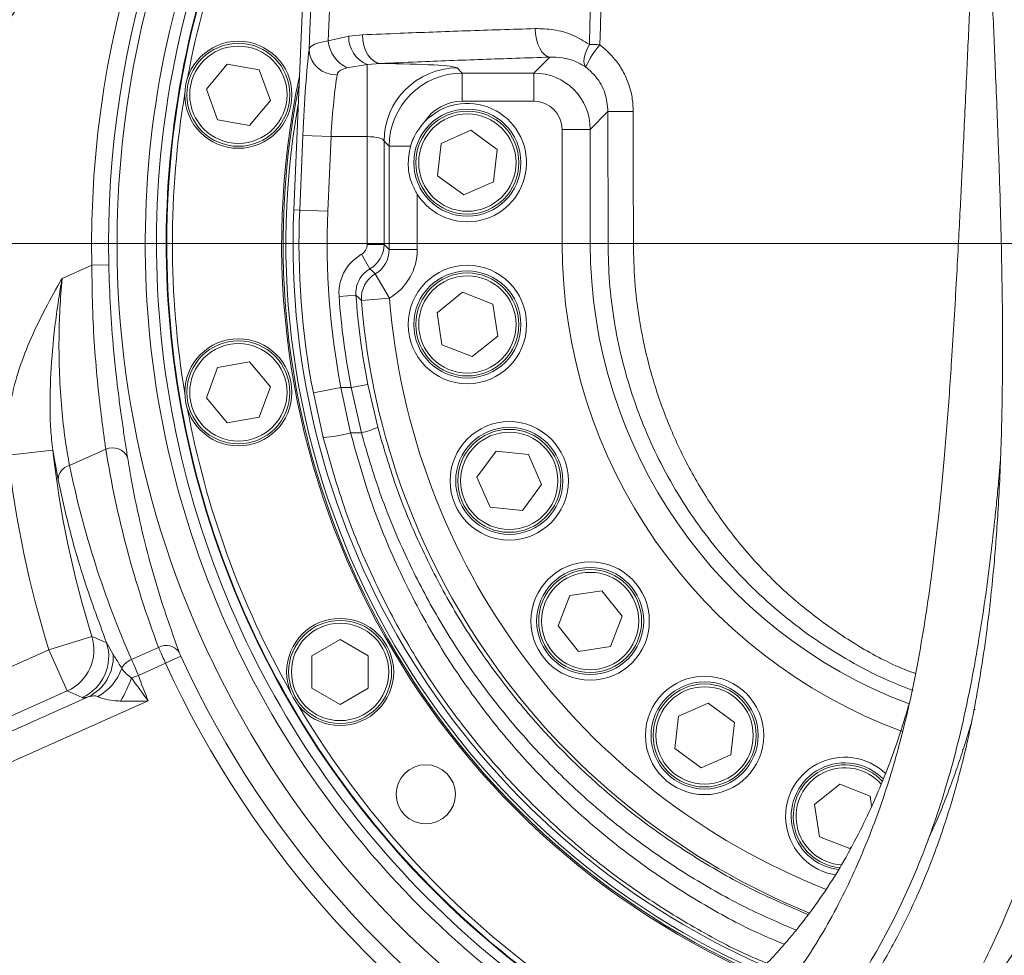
# Model space of a CAD drawing. Header units: millimetres. Extents: x 0 to 8410, y 0 to 5940.
# Tile 199 of 256: x 5126 to 5301, y 2606 to 2772. Entities that reach past the tile are written whole.
import ezdxf

# ---------------------------------------------------------------- set-up
doc = ezdxf.new("R2010")
doc.units = ezdxf.units.MM
doc.header["$LTSCALE"] = 10
doc.styles.add('SLDTEXTSTYLE0', font='TXT', dxfattribs={"width": 0.605})
doc.dimstyles.new('SLDDIMSTYLE0', dxfattribs={"dimtxt": 50, "dimasz": 50, "dimexe": 0, "dimexo": 0.0625, "dimgap": 12.5, "dimtad": 1, "dimtoh": 1, "dimdec": 1, "dimrnd": 1e-09, "dimzin": 12, "dimdsep": 46, "dimtxsty": 'SLDTEXTSTYLE0', "dimsah": 1, "dimcen": 0.09, "dimadec": 0, "dimazin": 0, "dimtfac": 1, "dimtofl": 0, "dimtmove": 0, "dimatfit": 3, "dimfxl": 1, "dimfrac": 2, "dimtolj": 1, "dimtzin": 12, "dimarcsym": 0})

# ---------------------------------------------------------------- blocks, each defined once
blk = doc.blocks.new('*D3')
at = {"color": 7, "linetype": 'Continuous', "lineweight": 0}
for p, q in [((5314.72, 2732.57), (5314.72, 2102.57)), ((5139.72, 2207.21), (5139.72, 2102.57)), ((5314.72, 2117.57), (5139.72, 2117.57))]:
    blk.add_line(p, q, dxfattribs=at)
for points in [[(5139.72, 2117.57), (5189.72, 2110.07), (5189.72, 2125.07)], [(5314.72, 2117.57), (5264.72, 2125.07), (5264.72, 2110.07)]]:
    blk.add_solid(points, dxfattribs=at)
at = {"color": 7, "linetype": 'Continuous', "lineweight": 0, "insert": (5169.94, 2182.03), "char_height": 50, "attachment_point": 1, "style": 'SLDTEXTSTYLE0'}
blk.add_mtext('175', dxfattribs=at)
blk = doc.blocks.new('*D8')
at = {"color": 7, "linetype": 'Continuous', "lineweight": 0}
for p, q in [((5314.72, 3632.57), (4589.07, 3632.57)), ((4604.07, 3632.57), (4604.07, 2732.57)), ((5314.72, 2732.57), (4589.07, 2732.57))]:
    blk.add_line(p, q, dxfattribs=at)
for points in [[(4604.07, 3632.57), (4596.57, 3582.57), (4611.57, 3582.57)], [(4604.07, 2732.57), (4611.57, 2782.57), (4596.57, 2782.57)]]:
    blk.add_solid(points, dxfattribs=at)
at = {"color": 7, "linetype": 'Continuous', "lineweight": 0, "insert": (4539.62, 3125.29), "char_height": 50, "attachment_point": 1, "rotation": 90, "style": 'SLDTEXTSTYLE0'}
blk.add_mtext('900', dxfattribs=at)
blk = doc.blocks.new('*D9')
at = {"color": 7, "linetype": 'Continuous', "lineweight": 0}
for p, q in [((5314.72, 2732.57), (4589.07, 2732.57)), ((4604.07, 2237.57), (4604.07, 2732.57)), ((4975.83, 2237.57), (4589.07, 2237.57))]:
    blk.add_line(p, q, dxfattribs=at)
for points in [[(4604.07, 2732.57), (4596.57, 2682.57), (4611.57, 2682.57)], [(4604.07, 2237.57), (4611.57, 2287.57), (4596.57, 2287.57)]]:
    blk.add_solid(points, dxfattribs=at)
at = {"color": 7, "linetype": 'Continuous', "lineweight": 0, "insert": (4539.62, 2427.79), "char_height": 50, "attachment_point": 1, "rotation": 90, "style": 'SLDTEXTSTYLE0'}
blk.add_mtext('495', dxfattribs=at)
blk = doc.blocks.new('*D10')
at = {"color": 7, "linetype": 'Continuous', "lineweight": 0}
for p, q in [((5314.72, 3964.57), (4489.07, 3964.57)), ((4504.07, 2237.57), (4504.07, 3964.57)), ((4975.83, 2237.57), (4489.07, 2237.57))]:
    blk.add_line(p, q, dxfattribs=at)
for points in [[(4504.07, 3964.57), (4496.57, 3914.57), (4511.57, 3914.57)], [(4504.07, 2237.57), (4511.57, 2287.57), (4496.57, 2287.57)]]:
    blk.add_solid(points, dxfattribs=at)
at = {"color": 7, "linetype": 'Continuous', "lineweight": 0, "insert": (4439.62, 3024.71), "char_height": 50, "attachment_point": 1, "rotation": 90, "style": 'SLDTEXTSTYLE0'}
blk.add_mtext('1727', dxfattribs=at)
blk = doc.blocks.new('*D12')
at = {"color": 7, "linetype": 'Continuous', "lineweight": 0}
for p, q in [((5259.72, 2942.57), (5661.16, 2942.57)), ((5646.16, 2942.57), (5646.16, 2732.57)), ((5314.72, 2732.57), (5661.16, 2732.57))]:
    blk.add_line(p, q, dxfattribs=at)
for points in [[(5646.16, 2942.57), (5638.66, 2892.57), (5653.66, 2892.57)], [(5646.16, 2732.57), (5653.66, 2782.57), (5638.66, 2782.57)]]:
    blk.add_solid(points, dxfattribs=at)
at = {"color": 7, "linetype": 'Continuous', "lineweight": 0, "insert": (5581.7, 2780.29), "char_height": 50, "attachment_point": 1, "rotation": 90, "style": 'SLDTEXTSTYLE0'}
blk.add_mtext('210', dxfattribs=at)

msp = doc.modelspace()

# ---------------------------------------------------------------- linework, layer by layer
at = {"color": 7, "linetype": 'Continuous', "lineweight": 0}
for p, q in [((5187.441506, 3032.574759), (5174.852841, 2738.563648)), ((5159.348118, 2759.971841), (5163.059254, 2764.3946)), ((5163.059254, 2764.3946), (5168.745044, 2763.392042)), ((5168.745044, 2763.392042), (5170.719698, 2757.966724)), ((5161.322772, 2754.546523), (5159.348118, 2759.971841)), ((5170.719698, 2757.966724), (5167.008562, 2753.543964)), ((5167.008562, 2753.543964), (5161.322772, 2754.546523)), ((5201.008819, 2750.34531), (5206.292744, 2752.671997)), ((5206.292744, 2752.671997), (5210.949676, 2749.259327)), ((5200.381827, 2744.605954), (5201.008819, 2750.34531)), ((5210.949676, 2749.259327), (5210.322684, 2743.519971)), ((5205.038759, 2741.193284), (5200.381827, 2744.605954)), ((5210.322684, 2743.519971), (5205.038759, 2741.193284)), ((5200.284237, 2720.307961), (5204.785925, 2723.922949)), ((5204.785925, 2723.922949), (5210.16744, 2721.831865)), ((5210.16744, 2721.831865), (5211.047267, 2716.125795)), ((5201.164063, 2714.601891), (5200.284237, 2720.307961)), ((5211.047267, 2716.125795), (5206.545578, 2712.510808)), ((5206.545578, 2712.510808), (5201.164063, 2714.601891)), ((5159.348118, 2705.177678), (5161.322772, 2710.602996)), ((5161.322772, 2710.602996), (5167.008562, 2711.605554)), ((5167.008562, 2711.605554), (5170.719698, 2707.182795)), ((5170.719698, 2707.182795), (5168.745044, 2701.757477)), ((5163.059254, 2700.754918), (5159.348118, 2705.177678)), ((5168.745044, 2701.757477), (5163.059254, 2700.754918)), ((5207.358581, 2691.106574), (5210.771251, 2695.763507)), ((5210.771251, 2695.763507), (5216.510608, 2695.136514)), ((5216.510608, 2695.136514), (5218.837294, 2689.852589)), ((5209.685268, 2685.822649), (5207.358581, 2691.106574)), ((5218.837294, 2689.852589), (5215.424624, 2685.195657)), ((5215.424624, 2685.195657), (5209.685268, 2685.822649)), ((5221.749749, 2664.731176), (5223.840832, 2670.112691)), ((5223.840832, 2670.112691), (5229.546902, 2670.992517)), ((5229.546902, 2670.992517), (5233.161889, 2666.490829)), ((5233.161889, 2666.490829), (5231.070806, 2661.109313)), ((5225.364736, 2660.229487), (5221.749749, 2664.731176)), ((5178.088825, 2659.461511), (5183.088825, 2662.348262)), ((5183.088825, 2662.348262), (5188.088825, 2659.461511)), ((5231.070806, 2661.109313), (5225.364736, 2660.229487)), ((5178.088825, 2653.688008), (5178.088825, 2659.461511)), ((5188.088825, 2659.461511), (5188.088825, 2653.688008)), ((5183.088825, 2650.801257), (5178.088825, 2653.688008)), ((5188.088825, 2653.688008), (5183.088825, 2650.801257)), ((5243.103997, 2648.718562), (5248.387922, 2651.045248)), ((5248.387922, 2651.045248), (5253.044854, 2647.632579)), ((5242.477004, 2642.979205), (5243.103997, 2648.718562)), ((5253.044854, 2647.632579), (5252.417861, 2641.893222)), ((5247.133937, 2639.566535), (5242.477004, 2642.979205)), ((5252.417861, 2641.893222), (5247.133937, 2639.566535)), ((5267.247994, 2633.039094), (5271.749682, 2636.654081)), ((5271.749682, 2636.654081), (5277.131197, 2634.562998)), ((5268.12782, 2627.333024), (5267.247994, 2633.039094)), ((5277.131197, 2634.562998), (5277.406669, 2632.776443)), ((5273.509335, 2625.24194), (5268.12782, 2627.333024)), ((5273.794469, 2625.470911), (5273.509335, 2625.24194))]:
    msp.add_line(p, q, dxfattribs=at)
at = {"color": 8, "linetype": 'Continuous', "lineweight": 0}
for p, q in [((5180.967113, 2768.531597), (5184.622824, 2769.36861)), ((5184.622824, 2769.36861), (5187.027997, 2769.603706)), ((5187.877793, 2764.353202), (5184.294661, 2763.747182)), ((5190.235034, 2764.521448), (5187.877793, 2764.353202)), ((5187.877793, 2751.548414), (5187.877793, 2764.353202)), ((5217.486716, 2762.823084), (5220.311658, 2765.648026)), ((5203.855865, 2763.735959), (5204.76874, 2762.823084)), ((5204.76874, 2762.823084), (5217.486716, 2762.823084)), ((5204.76874, 2762.823084), (5204.76874, 2757.829936)), ((5217.486716, 2762.823084), (5217.486716, 2757.829936)), ((5217.486716, 2757.829936), (5204.76874, 2757.829936)), ((5230.618745, 2755.982523), (5227.473011, 2752.836789)), ((5230.621541, 2732.574759), (5230.618745, 2755.982523)), ((5227.473011, 2752.836789), (5222.479864, 2752.836789)), ((5222.479864, 2732.574759), (5222.479864, 2752.836789)), ((5227.473011, 2752.836789), (5227.473011, 2732.574759)), ((5175.913738, 2738.518224), (5176.480797, 2751.76201)), ((5176.480797, 2751.76201), (5181.469374, 2751.548414)), ((5181.469374, 2751.548414), (5180.902315, 2738.304628)), ((5187.877793, 2751.548414), (5181.469374, 2751.548414)), ((5187.877793, 2732.418912), (5187.877793, 2751.548414)), ((5190.873681, 2750.753775), (5190.873681, 2732.418912)), ((5191.786556, 2749.8409), (5190.873681, 2750.753775)), ((5191.786556, 2731.506037), (5191.786556, 2749.8409)), ((5191.786556, 2749.8409), (5195.576548, 2749.8409)), ((5196.779704, 2741.339059), (5196.779704, 2731.506037)), ((5175.913738, 2738.518224), (5174.852841, 2738.563648)), ((5175.913738, 2738.518224), (5180.902315, 2738.304628)), ((5190.873681, 2732.418912), (5187.877793, 2732.418912)), ((5190.873681, 2732.418912), (5191.786556, 2731.506037)), ((5191.786556, 2731.506037), (5196.779704, 2731.506037)), ((5227.473011, 2732.574759), (5222.479864, 2732.574759)), ((5230.621538, 2732.574759), (5227.473011, 2732.574759)), ((5235.117139, 2732.574759), (5292.798415, 2732.574759)), ((5188.371732, 2728.095287), (5186.878211, 2730.688264)), ((5133.75268, 2726.399224), (5139.037635, 2728.752237)), ((5142.032815, 2728.817405), (5139.037635, 2728.752237)), ((5189.326925, 2727.194318), (5191.850378, 2722.892662)), ((5185.888918, 2723.411771), (5182.900578, 2723.199236)), ((5191.850378, 2722.892662), (5186.872659, 2722.500434)), ((5178.339448, 2706.063048), (5183.24085, 2707.015824)), ((5183.24085, 2707.015824), (5184.931225, 2699.021057)), ((5183.24085, 2707.015824), (5185.062677, 2707.015824)), ((5188.002004, 2707.595223), (5185.062677, 2707.015824)), ((5186.852164, 2699.021057), (5185.062677, 2707.015824)), ((5188.002004, 2707.595223), (5189.751282, 2700.01619)), ((5180.093412, 2698.185042), (5178.339448, 2706.063048)), ((5186.852164, 2699.021057), (5184.931225, 2699.021057)), ((5132.095534, 2695.927574), (5124.156561, 2695.034602)), ((5133.040392, 2690.679712), (5132.095534, 2695.927574)), ((5141.508106, 2696.085807), (5135.065129, 2693.217208)), ((5139.043231, 2662.873817), (5131.416575, 2660.494989)), ((5141.635851, 2661.776806), (5142.801318, 2659.673942)), ((5081.166377, 2638.12216), (5131.416575, 2660.494989)), ((5134.666009, 2653.196641), (5131.416575, 2660.494989)), ((5146.055863, 2658.792021), (5150.872439, 2660.936498)), ((5152.115612, 2658.113359), (5154.839498, 2659.360672)), ((5152.115612, 2658.113359), (5147.281281, 2655.960976)), ((5147.281281, 2655.960976), (5146.071705, 2655.512643)), ((5134.666009, 2653.196641), (5084.415811, 2630.823812)), ((5137.283686, 2652.020737), (5134.666009, 2653.196641)), ((5097.990698, 2634.161123), (5138.379541, 2652.143395)), ((5149.036777, 2651.422622), (5100.021594, 2629.599656)), ((5295.784799, 2649.884739), (5295.584951, 2649.928749)), ((5293.644192, 2642.770973), (5293.443693, 2642.818274))]:
    msp.add_line(p, q, dxfattribs=at)
at = {"color": 8, "linetype": 'Continuous', "lineweight": 0, "flags": 128}
for points in [[(5187.027997, 2769.603706), (5187.101671, 2768.640987), (5187.292367, 2767.710895), (5187.592963, 2766.848166), (5187.992234, 2766.085021), (5188.475267, 2765.449961), (5189.024023, 2764.966704), (5189.618006, 2764.653298), (5190.235034, 2764.521448)], [(5217.71728, 2770.712703), (5217.780344, 2769.755054), (5217.936962, 2768.830155), (5218.181345, 2767.972188), (5218.504461, 2767.212863), (5218.894368, 2766.580243), (5219.336656, 2766.097709), (5219.814979, 2765.783094), (5220.311658, 2765.648026)], [(5227.316336, 2767.902588), (5226.98766, 2767.258495), (5226.722169, 2766.627784), (5226.526007, 2766.025053), (5226.403717, 2765.464255), (5226.358128, 2764.958371), (5226.390296, 2764.51911), (5226.499475, 2764.156641), (5226.68314, 2763.879353)], [(5227.316336, 2767.902588), (5227.533869, 2767.896356), (5227.756642, 2767.889981), (5227.984118, 2767.883478), (5228.215754, 2767.876863), (5228.450991, 2767.87015), (5228.689267, 2767.863357), (5228.93001, 2767.8565), (5229.172642, 2767.849595)], [(5235.108064, 2755.993849), (5234.239129, 2755.993363), (5233.41318, 2755.992538), (5232.65608, 2755.991399), (5231.991537, 2755.989982), (5231.440359, 2755.988332), (5231.019805, 2755.9865), (5230.743045, 2755.984543), (5230.618745, 2755.982523)], [(5235.108064, 2755.993849), (5235.111945, 2745.993877), (5235.117132, 2732.574759)], [(5188.371732, 2728.095287), (5188.761955, 2727.726528), (5189.326925, 2727.194318)]]:
    msp.add_lwpolyline(points, dxfattribs=at)
at = {"color": 7, "linetype": 'Continuous', "lineweight": 0}
for centre, radius in [((5165.033908, 2758.969282), 9.5), ((5165.033908, 2758.969282), 9.135), ((5205.665752, 2746.93264), 9.5), ((5205.665752, 2746.93264), 9.135), ((5205.665752, 2718.216878), 10.5), ((5205.665752, 2718.216878), 9.5), ((5205.665752, 2718.216878), 9.135), ((5165.033908, 2706.180236), 9.5), ((5165.033908, 2706.180236), 9.135), ((5213.097938, 2690.479582), 10.5), ((5213.097938, 2690.479582), 9.5), ((5213.097938, 2690.479582), 9.135), ((5227.455819, 2665.611002), 10.5), ((5227.455819, 2665.611002), 9.5), ((5227.455819, 2665.611002), 9.135), ((5183.088825, 2656.574759), 9.5), ((5183.088825, 2656.574759), 9.135), ((5247.760929, 2645.305892), 10.5), ((5247.760929, 2645.305892), 9.5), ((5247.760929, 2645.305892), 9.135), ((5198.285931, 2634.871043), 5.25)]:
    msp.add_circle(centre, radius, dxfattribs=at)
at = {"color": 8, "linetype": 'Continuous', "lineweight": 0}
for centre in [(5165.033908, 2758.969282), (5205.665752, 2746.93264), (5205.665752, 2718.216878), (5165.033908, 2706.180236), (5213.097938, 2690.479582), (5227.455819, 2665.611002), (5183.088825, 2656.574759), (5247.760929, 2645.305892)]:
    msp.add_circle(centre, 8.635, dxfattribs=at)
for centre, radius, start, end in [((5314.724686, 2732.574759), 175.728631, 140.3627683, 181.2464198), ((6193.802699, 2042.626864), 1297.659625, 141.873262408, 148.154174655), ((6193.802699, 2042.626864), 1294.663737, 141.873262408, 148.154174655), ((5314.724686, 2732.574759), 172.732742, 141.69314097, 181.2464198), ((5314.724686, 2732.574759), 171.217178, 142.40098726, 180), ((5314.724686, 2732.574759), 171.217178, 254.36729276, 37.59901274), ((5314.724686, 2732.574759), 166.22403, 144.92534809, 241.92863538), ((5189.880483, 2769.216866), 5.259848, 178.34681938, 247.61981801), ((5187.080119, 2769.23382), 6.153208, 186.5530438, 243.08399391), ((5241.043454, 2757.640488), 15.657013, 139.30389116, 156.51737415), ((5182.389531, 2767.33238), 4.843562, 184.95452901, 271.92986875), ((5203.897273, 2750.712367), 13.023657, 90.18216766, 179.81783234), ((5314.724686, 2732.574759), 138.93813, 177.54826573, 191.00044803), ((5314.724686, 2732.574759), 133.944983, 177.54826573, 191.00044803), ((5314.724686, 2732.574759), 171.217178, 180, 241.17368397), ((5314.724686, 2732.574759), 92.244823, 180, 249.80102508), ((5314.724686, 2732.574759), 87.251675, 180, 249.41422523), ((5314.724686, 2732.574759), 166.22403, 255.43689461, 0), ((5191.868042, 2722.877092), 5.009562, 120.48104557, 184.31201214), ((5314.724686, 2732.574759), 132.157088, 184.06810981, 191.15116287), ((5314.724686, 2732.574759), 129.1612, 184.06810981, 191.15116287), ((5314.724686, 2732.574759), 128.248325, 184.50541235, 247.85702304), ((5314.724686, 2732.574759), 123.255177, 184.50541235, 248.39418795), ((5184.639571, 2710.187561), 11.383601, 281.20772737, 296.68221117), ((5179.474742, 2716.180761), 18.00635, 271.96898065, 287.63974646), ((5308.702803, 2715.792275), 177.720943, 186.41762809, 197.32320425), ((5142.698083, 2693.389958), 2.946802, 24.82883392, 113.81718414), ((5308.702803, 2715.792275), 185.709979, 186.41762809, 197.32320425), ((5135.693922, 2690.638932), 2.653844, 103.70581421, 179.11954618), ((5131.386081, 2660.508782), 8.014071, 294.15905564, 17.1641486), ((5134.003476, 2659.332814), 8.014127, 294.16108022, 17.75578544), ((5152.21596, 2658.442433), 2.832915, 34.78330703, 118.31077926), ((5134.988582, 2659.197954), 7.827222, 295.67248568, 3.48641268), ((5314.724686, 2732.574759), 175.851005, 204.60383144, 240.47107123), ((5147.393786, 2655.616817), 3.44557, 112.8488897, 152.6088817), ((5314.724686, 2732.574759), 178.846894, 204.60383144, 240.0554741), ((5135.761424, 2660.208858), 9.085099, 298.36129695, 340.67254249), ((5308.702803, 2715.792275), 172.153106, 200.33735296, 201.956919), ((5122.648806, 2664.059652), 24.933583, 329.52694853, 339.95298955), ((5272.629509, 2630.948011), 8.635, 41.51209848, 266.09446866)]:
    msp.add_arc(centre, radius, start, end, dxfattribs=at)
at = {"color": 7, "linetype": 'Continuous', "lineweight": 0}
for centre, radius, start, end in [((5314.724686, 2732.574759), 164.232051, 146.02767812, 242.27166827), ((5314.724686, 2732.574759), 162.5, 147.03802833, 242.56299539), ((5314.724686, 2732.574759), 162.4, 147.09795171, 242.57379612), ((5314.724686, 2732.574759), 162.5, 256.17390541, 32.96197167), ((5314.724686, 2732.574759), 162.4, 260, 32.90204829), ((5314.724686, 2732.574759), 161.4, 150.50289969, 169.49710031), ((5314.724686, 2732.574759), 142, 167.92063305, 245.96344109), ((5314.724686, 2732.574759), 141.75, 168.53581424, 245.99959955), ((5314.724686, 2732.574759), 142, 260, 12.07936695), ((5314.724686, 2732.574759), 141.75, 260.70937141, 11.46418576), ((5314.724686, 2732.574759), 161.4, 170.50289969, 189.49710031), ((5314.724686, 2732.574759), 141.25, 169.92011607, 246.08409529), ((5205.665752, 2746.93264), 10.5, 212.18955671, 136.57623536), ((5314.724686, 2732.574759), 141.25, 260.82915873, 10.07988393), ((5314.724686, 2732.574759), 140, 177.54826573, 246.26652314), ((5314.724686, 2732.574759), 140, 261.15851065, 2.45173427), ((5314.724686, 2732.574759), 164.232051, 255.83659015, 0), ((5314.724686, 2732.574759), 161.4, 190.50289969, 209.49710031), ((5314.724686, 2732.574759), 161.4, 210.50289969, 242.73956026), ((5272.629509, 2630.948011), 10.5, 46.49792063, 261.14409783), ((5272.629509, 2630.948011), 9.5, 43.79125438, 263.64913452), ((5272.629509, 2630.948011), 9.135, 42.89584486, 264.29634544)]:
    msp.add_arc(centre, radius, start, end, dxfattribs=at)
at = {"color": 8, "linetype": 'Continuous', "lineweight": 0}
for centre, major_axis, ratio, start_param, end_param in [((5177.425001, 2751.76201), (0.772826, 17.999955), 0.0523595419, 0.5724706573, 1.5730443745), ((5187.877793, 2763.692074), (16, 0), 0.0524077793, 0.0523598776, 1.4229304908), ((5182.413578, 2751.548414), (0.774771, 12.999879), 0.07237538, 0.5745360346, 1.5751097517), ((5204.790682, 2749.818958), (9.198233, -9.198233), 0.9993645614, 2.3575640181, 3.9256212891), ((5217.473002, 2752.823075), (7.071094, 7.071094), 0.9999962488, 5.4991566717, 7.0672139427), ((5204.790682, 2749.818958), (5.67237, -5.67237), 0.9972646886, 2.3575640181, 3.3571315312), ((5217.473002, 2752.823075), (3.545231, 3.545231), 0.9972646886, 5.4991566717, 7.0672139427), ((5187.877793, 2750.70989), (3, 0), 0.2795081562, 0.0523598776, 1.5707963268), ((5185.875048, 2732.424398), (1.418092, -1.418092), 0.9972646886, 6.0210491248, 7.0672139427), ((5185.875048, 2732.424398), (3.535534, 3.535534), 0.9994559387, 4.450252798, 5.4964176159), ((5186.76598, 2731.533465), (3.564599, -3.564599), 0.9918460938, 6.0289805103, 7.0672139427), ((5186.76598, 2731.533465), (7.090462, -7.090462), 0.9972646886, 6.0289805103, 7.0672139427), ((5318.418161, 2724.27908), (-73.001302, 163.963609), 0.9979828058, 1.3104560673, 1.5134848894), ((5303.317425, 2727.888031), (-70.006989, 157.238271), 0.9979828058, 1.3555589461, 1.5659061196)]:
    msp.add_ellipse(centre, major_axis=major_axis, ratio=ratio, start_param=start_param, end_param=end_param, dxfattribs=at)
for points, knots in [([(5227.316336, 2767.902588), (5229.41685, 2841.792666), (5231.855516, 2927.578002), (5234.619748, 3025.263267), (5235.619904, 3060.92271), (5237.348287, 3122.692175), (5238.958586, 3180.191595), (5240.446564, 3233.403617), (5241.083283, 3256.201617), (5241.721721, 3279.010725), (5242.363064, 3301.840118), (5243.871424, 3355.062037), (5246.247542, 3438.649377), (5248.402149, 3514.61889), (5249.479453, 3552.603667)], [0, 0, 0, 0, 0.2822816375, 0.3277249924, 0.3731799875, 0.418633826, 0.5641870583, 0.5933083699, 0.622439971, 0.6515650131, 0.6806737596, 0.7097758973, 0.85488787, 1, 1, 1, 1]), ([(5251.506773, 3552.545837), (5250.435033, 3514.560688), (5248.291555, 3438.590433), (5245.926528, 3355.002963), (5244.402907, 3301.782504), (5243.749168, 3278.95537), (5243.095149, 3256.148602), (5242.440783, 3233.35318), (5240.910972, 3180.126988), (5239.160509, 3119.349116), (5237.198321, 3050.964197), (5235.899748, 3005.406576), (5234.605403, 2959.830808), (5233.31436, 2914.247997), (5231.503901, 2850.253749), (5230.123368, 2801.455378), (5229.172642, 2767.849595)], [0, 0, 0, 0, 0.1451162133, 0.2902322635, 0.3193326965, 0.3484397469, 0.3775631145, 0.4066930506, 0.4358126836, 0.5814294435, 0.6394471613, 0.6974736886, 0.7555191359, 0.8135733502, 0.8716142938, 1, 1, 1, 1]), ([(5177.564067, 2766.914065), (5181.005714, 2845.88084), (5184.655746, 2929.628872), (5188.503822, 3018.162619), (5188.92512, 3027.723536), (5189.135773, 3032.504076)], [0, 0, 0, 0, 0.8919830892, 0.9459906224, 1, 1, 1, 1]), ([(5192.620736, 3032.058807), (5192.36707, 3026.484492), (5191.859696, 3015.334961), (5190.891564, 2993.023352), (5189.156437, 2953.98576), (5185.77571, 2877.293975), (5182.878265, 2811.75864), (5180.967113, 2768.531597)], [0, 0, 0, 0, 0.0634795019, 0.1269692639, 0.2539480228, 0.5079048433, 1, 1, 1, 1]), ([(5187.027997, 2769.603706), (5189.254329, 2769.69586), (5195.233318, 2769.943348), (5205.386749, 2770.320522), (5213.60247, 2770.581828), (5217.71728, 2770.712703)], [0, 0, 0, 0, 0.2284738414, 0.6135843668, 1, 1, 1, 1]), ([(5217.71728, 2770.712703), (5218.815863, 2770.680897), (5221.050139, 2770.616212), (5224.341866, 2769.696208), (5226.341242, 2768.490575), (5227.316336, 2767.902588)], [0, 0, 0, 0, 0.3313543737, 0.6739019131, 1, 1, 1, 1]), ([(5177.564067, 2766.914065), (5177.611736, 2767.04855), (5177.771166, 2767.498334), (5178.677788, 2768.113475), (5180.192815, 2768.39018), (5180.967113, 2768.531597)], [0, 0, 0, 0, 0.1725548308, 0.5771108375, 1, 1, 1, 1]), ([(5229.172642, 2767.849595), (5230.1182, 2767.028444), (5231.685222, 2765.667594), (5233.300188, 2763.216032), (5234.325117, 2760.945775), (5234.982846, 2758.505188), (5235.065924, 2756.838989), (5235.108064, 2755.993849)], [0, 0, 0, 0, 0.27283084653, 0.45214798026, 0.63668766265, 0.81571848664, 1, 1, 1, 1]), ([(5220.311658, 2765.648026), (5216.292498, 2765.515258), (5208.240556, 2765.249272), (5198.289027, 2764.86633), (5192.416929, 2764.61488), (5190.235034, 2764.521448)], [0, 0, 0, 0, 0.3851101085, 0.7715254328, 1, 1, 1, 1]), ([(5226.68314, 2763.879353), (5226.032966, 2764.262446), (5224.698582, 2765.048688), (5222.524056, 2765.620072), (5221.056046, 2765.638621), (5220.311658, 2765.648026)], [0, 0, 0, 0, 0.3189896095, 0.6546781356, 1, 1, 1, 1]), ([(5184.294661, 2763.747182), (5183.90661, 2763.631989), (5183.167704, 2763.412645), (5182.668673, 2762.927094), (5182.579281, 2762.591553), (5182.552644, 2762.491565)], [0, 0, 0, 0, 0.4370765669, 0.8322556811, 1, 1, 1, 1]), ([(5230.618745, 2755.982523), (5230.509546, 2757.090957), (5230.291113, 2759.308194), (5228.756744, 2762.060537), (5227.306419, 2763.332658), (5226.68314, 2763.879353)], [0, 0, 0, 0, 0.3630811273, 0.7262834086, 1, 1, 1, 1]), ([(5284.760015, 2653.276744), (5283.117349, 2653.919084), (5279.251457, 2655.430784), (5273.475061, 2658.460309), (5267.369748, 2662.258628), (5261.57746, 2666.621857), (5256.272825, 2671.379396), (5251.51352, 2676.425874), (5247.245922, 2681.736462), (5243.381416, 2687.433281), (5240.014882, 2693.384121), (5237.177743, 2699.489631), (5234.835732, 2705.753296), (5232.971172, 2712.25651), (5231.626872, 2718.945947), (5230.779617, 2725.734707), (5230.674357, 2730.289311), (5230.621538, 2732.574759)], [0, 0, 0, 0, 0.0517267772, 0.1217350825, 0.1917464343, 0.2638447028, 0.3359443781, 0.4024585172, 0.4689721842, 0.5372141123, 0.6054543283, 0.6701128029, 0.734769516, 0.8011666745, 0.8675622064, 0.9335442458, 1, 1, 1, 1]), ([(5235.117139, 2732.574759), (5235.167127, 2730.368777), (5235.267105, 2725.956794), (5236.147133, 2718.69327), (5237.789046, 2710.857468), (5240.434864, 2702.597874), (5243.916137, 2694.617624), (5248.243343, 2687.025644), (5253.36577, 2679.898493), (5259.296224, 2673.267633), (5266.03111, 2667.238339), (5273.555006, 2661.981908), (5279.982518, 2658.290591), (5284.028515, 2656.733503), (5285.198008, 2656.283427)], [0, 0, 0, 0, 0.0675328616, 0.1350663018, 0.2239257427, 0.3130518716, 0.4019283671, 0.4929155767, 0.5841640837, 0.6751578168, 0.7704443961, 0.866027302, 0.9612752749, 1, 1, 1, 1]), ([(5182.900578, 2723.199236), (5182.889639, 2723.486972), (5182.844735, 2724.668061), (5183.300237, 2726.732838), (5184.6764, 2729.115213), (5186.144275, 2730.163915), (5186.878211, 2730.688264)], [0, 0, 0, 0, 0.096958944, 0.3979939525, 0.698997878, 1, 1, 1, 1]), ([(5141.508106, 2696.085807), (5141.390761, 2696.921124), (5141.155033, 2698.599154), (5140.666851, 2702.293671), (5140.06605, 2707.416829), (5139.481579, 2714.143106), (5139.086547, 2721.349733), (5139.05409, 2726.261873), (5139.037635, 2728.752237)], [0, 0, 0, 0, 0.1018020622, 0.204505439, 0.4000431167, 0.6019309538, 0.7981862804, 1, 1, 1, 1]), ([(5142.032815, 2728.817405), (5142.114536, 2726.282712), (5142.280319, 2721.140705), (5142.861642, 2713.668454), (5143.499249, 2707.757437), (5144.064649, 2703.373588), (5144.508328, 2700.224187), (5144.954339, 2697.266478), (5145.232707, 2695.509627), (5145.372501, 2694.627347)], [0, 0, 0, 0, 0.1949963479, 0.3955794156, 0.591393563, 0.6925974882, 0.7938002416, 0.8964475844, 1, 1, 1, 1]), ([(5188.371732, 2728.095287), (5187.912717, 2727.767863), (5186.994657, 2727.112996), (5186.135083, 2725.622413), (5185.852414, 2724.330626), (5185.881763, 2723.591871), (5185.888918, 2723.411771)], [0, 0, 0, 0, 0.3008490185, 0.6017171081, 0.902902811, 1, 1, 1, 1]), ([(5124.156561, 2695.034602), (5124.064184, 2696.662056), (5123.879265, 2699.919881), (5124.631608, 2705.083056), (5126.060087, 2710.408729), (5128.192667, 2715.831276), (5130.782075, 2721.145641), (5132.721808, 2724.622955), (5133.745691, 2726.387181), (5133.75268, 2726.399224)], [0, 0, 0, 0, 0.1463610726, 0.2929845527, 0.4670395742, 0.6418086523, 0.8164270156, 0.9987469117, 1, 1, 1, 1]), ([(5133.75268, 2726.399224), (5133.750013, 2726.384199), (5133.73865, 2726.320185), (5133.665667, 2725.907344), (5133.301185, 2723.798497), (5132.559641, 2718.903192), (5131.785832, 2711.557213), (5131.554144, 2704.763499), (5131.682763, 2699.588575), (5131.957956, 2697.147799), (5132.095534, 2695.927574)], [0, 0, 0, 0, 0.001438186, 0.0061275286, 0.03951302, 0.2031474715, 0.4729447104, 0.7427172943, 0.8713758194, 1, 1, 1, 1]), ([(5133.75268, 2726.399224), (5133.610363, 2724.607927), (5133.323784, 2721.000837), (5133.161446, 2715.254245), (5133.247394, 2709.225763), (5133.641523, 2703.247174), (5134.269798, 2697.732585), (5134.797408, 2694.737157), (5135.065129, 2693.217208)], [0, 0, 0, 0, 0.1436945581, 0.2893542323, 0.4649986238, 0.6452418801, 0.8199876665, 1, 1, 1, 1]), ([(5186.872659, 2722.500434), (5186.722119, 2722.639247), (5186.393282, 2722.942466), (5186.066241, 2723.246774), (5185.888918, 2723.411771)], [0, 0, 0, 0, 0.4577969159, 1, 1, 1, 1]), ([(5189.751282, 2700.01619), (5190.768936, 2696.531255), (5192.807894, 2689.548885), (5196.977931, 2679.451889), (5201.909312, 2669.718827), (5207.650644, 2660.453723), (5214.165946, 2651.719496), (5221.400704, 2643.553529), (5229.291766, 2636.016825), (5237.785362, 2629.163399), (5246.858396, 2623.079348), (5256.306413, 2617.756461), (5262.914867, 2614.907472), (5266.165658, 2613.506014)], [0, 0, 0, 0, 0.09094968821, 0.18222559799, 0.27350380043, 0.36445662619, 0.45539136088, 0.54664947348, 0.63790698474, 0.7288408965, 0.81997803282, 0.91144464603, 1, 1, 1, 1]), ([(5258.827226, 2604.891284), (5257.503508, 2605.444724), (5252.625106, 2607.48436), (5244.614178, 2611.914175), (5234.883773, 2618.106817), (5225.703986, 2625.154104), (5217.119438, 2632.972217), (5209.179476, 2641.523522), (5201.9739, 2650.699029), (5195.193928, 2660.984716), (5189.102985, 2672.450157), (5183.799797, 2685.044955), (5181.327884, 2693.808522), (5180.093412, 2698.185042)], [0, 0, 0, 0, 0.0339844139, 0.1252454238, 0.2165101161, 0.3074588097, 0.3995145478, 0.4918927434, 0.5842724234, 0.6763301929, 0.78413465, 0.8921969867, 1, 1, 1, 1]), ([(5184.931225, 2699.021057), (5186.120365, 2694.786272), (5188.501484, 2686.306592), (5193.611653, 2674.116433), (5199.481491, 2663.019558), (5206.01543, 2653.064229), (5212.959311, 2644.183435), (5220.613845, 2635.904116), (5228.889375, 2628.334583), (5237.739563, 2621.514029), (5247.115846, 2615.511895), (5255.193749, 2611.053386), (5260.265424, 2608.934742), (5261.905309, 2608.249695)], [0, 0, 0, 0, 0.1068880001, 0.2140312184, 0.3209198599, 0.4121097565, 0.5036177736, 0.5951231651, 0.6863094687, 0.7762846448, 0.8665735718, 0.9568576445, 1, 1, 1, 1]), ([(5264.008839, 2610.752442), (5261.027629, 2612.044167), (5254.611826, 2614.824062), (5245.277803, 2620.112432), (5235.992375, 2626.35), (5227.302043, 2633.381483), (5219.227706, 2641.112872), (5211.82658, 2649.488465), (5205.161257, 2658.446895), (5199.287704, 2667.949972), (5194.242837, 2677.933346), (5189.977796, 2688.288369), (5187.892801, 2695.447753), (5186.852164, 2699.021057)], [0, 0, 0, 0, 0.08007203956, 0.17232145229, 0.26423778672, 0.35600415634, 0.44809726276, 0.54019160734, 0.63195967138, 0.72380688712, 0.81598186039, 0.90815512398, 1, 1, 1, 1]), ([(5449.355961, 2698.185042), (5448.304091, 2694.401786), (5446.196585, 2686.821731), (5441.830374, 2675.842072), (5436.636209, 2665.244765), (5430.559249, 2655.141629), (5423.63634, 2645.60195), (5415.924985, 2636.668616), (5407.493343, 2628.408397), (5398.405604, 2620.896576), (5388.698049, 2614.2014), (5378.446257, 2608.341478), (5367.733929, 2603.357439), (5356.686517, 2599.314977), (5345.366927, 2596.255652), (5333.857236, 2594.163785), (5322.208165, 2593.020537), (5310.570944, 2592.910416), (5300.979522, 2593.486835), (5295.360262, 2594.437347), (5293.529044, 2594.747102)], [0, 0, 0, 0, 0.0573979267, 0.115001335, 0.1726054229, 0.2300042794, 0.2873983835, 0.3449980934, 0.402596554, 0.4599889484, 0.5173230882, 0.5748664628, 0.6324073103, 0.6897379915, 0.7464240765, 0.8033169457, 0.8602087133, 0.9168932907, 0.9729169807, 1, 1, 1, 1]), ([(5296.625516, 2598.523929), (5297.612954, 2598.360183), (5302.255103, 2597.590379), (5310.721066, 2597.127919), (5321.941386, 2597.217569), (5333.17546, 2598.329615), (5344.273031, 2600.353876), (5355.188542, 2603.31659), (5365.841649, 2607.231431), (5376.171406, 2612.058324), (5386.053822, 2617.731384), (5395.412298, 2624.213192), (5404.173467, 2631.485949), (5412.302263, 2639.483894), (5419.7338, 2648.13047), (5426.40562, 2657.363828), (5432.262388, 2667.142678), (5437.268362, 2677.400642), (5441.475006, 2688.026446), (5443.504969, 2695.360528), (5444.518148, 2699.021057)], [0, 0, 0, 0, 0.0152984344, 0.0719210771, 0.1292066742, 0.1867036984, 0.24420213, 0.3014896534, 0.3594776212, 0.4176794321, 0.4758846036, 0.5338771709, 0.5920033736, 0.6503382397, 0.7086751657, 0.7668041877, 0.8249997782, 0.8834023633, 0.9418047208, 1, 1, 1, 1]), ([(5442.597209, 2699.021057), (5441.493242, 2695.246353), (5439.283099, 2687.689393), (5434.710409, 2676.795115), (5429.37004, 2666.521962), (5423.244002, 2656.953219), (5416.470062, 2648.096688), (5408.982742, 2639.832103), (5400.861918, 2632.252645), (5392.144314, 2625.41594), (5382.902926, 2619.335089), (5373.187041, 2614.032507), (5363.074287, 2609.559629), (5352.61438, 2605.967054), (5341.880109, 2603.253848), (5330.954044, 2601.426374), (5319.897619, 2600.534044), (5309.187569, 2600.511046), (5302.214015, 2601.241374), (5298.931302, 2601.585166)], [0, 0, 0, 0, 0.0623182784, 0.1247612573, 0.1870805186, 0.2458754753, 0.3048783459, 0.3638808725, 0.4226753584, 0.4809326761, 0.5393946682, 0.597854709, 0.6561093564, 0.7142830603, 0.772664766, 0.8310450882, 0.8892168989, 0.9478502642, 1, 1, 1, 1]), ([(5145.372501, 2694.627347), (5145.583257, 2693.359884), (5146.637348, 2687.020707), (5148.701084, 2678.079615), (5151.713376, 2667.880099), (5153.599294, 2662.666505), (5154.542676, 2660.058539)], [0, 0, 0, 0, 0.1064634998, 0.5324743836, 0.7661323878, 1, 1, 1, 1]), ([(5141.635851, 2661.776806), (5140.169782, 2665.742025), (5137.699703, 2672.422751), (5134.94124, 2682.106299), (5133.674231, 2687.8209), (5133.040392, 2690.679712)], [0, 0, 0, 0, 0.4218719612, 0.7107831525, 1, 1, 1, 1]), ([(5139.043231, 2662.873817), (5139.38034, 2662.730301), (5140.242296, 2662.363343), (5141.108449, 2661.998786), (5141.635851, 2661.776806)], [0, 0, 0, 0, 0.3910974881, 1, 1, 1, 1]), ([(5142.801318, 2659.673942), (5143.166328, 2659.139964), (5143.677327, 2658.392417), (5144.188477, 2657.466517), (5144.334509, 2657.201993)], [0, 0, 0, 0, 0.7143068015, 1, 1, 1, 1]), ([(5152.115612, 2658.113359), (5151.932899, 2658.522431), (5151.567505, 2659.340507), (5151.142862, 2660.308366), (5150.947108, 2660.763058), (5150.872439, 2660.936498)], [0, 0, 0, 0, 0.382205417, 0.7643450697, 1, 1, 1, 1]), ([(5154.542676, 2660.058539), (5154.559402, 2660.015232), (5154.603125, 2659.902028), (5154.703469, 2659.662419), (5154.794208, 2659.461136), (5154.839498, 2659.360672)], [0, 0, 0, 0, 0.2368349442, 0.6190894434, 1, 1, 1, 1]), ([(5146.055863, 2658.792021), (5146.131802, 2658.62004), (5146.33162, 2658.167501), (5146.752322, 2657.198116), (5147.105021, 2656.373217), (5147.281281, 2655.960976)], [0, 0, 0, 0, 0.2346853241, 0.6175361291, 1, 1, 1, 1]), ([(5144.334509, 2657.201993), (5144.473455, 2657.024544), (5144.777405, 2656.636365), (5145.395436, 2655.983586), (5145.905314, 2655.628515), (5146.071705, 2655.512643)], [0, 0, 0, 0, 0.36194820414, 0.79178168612, 1, 1, 1, 1]), ([(5146.071705, 2655.512643), (5147.048155, 2654.151964), (5148.029131, 2652.784978), (5149.03215, 2651.428877), (5149.036777, 2651.422622)], [0, 0, 0, 0, 0.9953868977, 1, 1, 1, 1]), ([(5140.077118, 2652.214246), (5139.943179, 2652.257944), (5139.407828, 2652.432602), (5138.820172, 2652.267323), (5138.379541, 2652.143395)], [0, 0, 0, 0, 0.2501881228, 1, 1, 1, 1]), ([(5138.379541, 2652.143395), (5138.111769, 2652.083695), (5137.572195, 2651.963397), (5137.380333, 2652.001529), (5137.283686, 2652.020737)], [0, 0, 0, 0, 0.4962646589, 1, 1, 1, 1]), ([(5144.138257, 2651.415008), (5143.713963, 2651.431905), (5142.606642, 2651.476004), (5141.103927, 2651.795562), (5140.368679, 2652.095362), (5140.077118, 2652.214246)], [0, 0, 0, 0, 0.2726548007, 0.7115735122, 1, 1, 1, 1]), ([(5149.036777, 2651.422622), (5149.029629, 2651.422559), (5148.202662, 2651.415281), (5146.559668, 2651.404299), (5144.943187, 2651.411448), (5144.138257, 2651.415008)], [0, 0, 0, 0, 0.0043585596, 0.5042181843, 1, 1, 1, 1])]:
    msp.add_open_spline(points, degree=3, knots=knots, dxfattribs=at)
at = {"color": 7, "linetype": 'Continuous', "lineweight": 0}
for points, knots in [([(5285.875591, 2586.591264), (5286.344553, 2587.048245), (5287.651983, 2588.32227), (5289.526836, 2590.286231), (5291.574145, 2592.505645), (5293.53948, 2594.736058), (5295.698372, 2597.312119), (5298.666307, 2601.081401), (5302.179765, 2606.016785), (5305.904074, 2612.059291), (5309.21967, 2618.34586), (5312.082763, 2624.738036), (5314.622803, 2631.337587), (5316.902318, 2638.185421), (5319.068043, 2645.677346), (5321.187237, 2654.051593), (5322.894776, 2661.853026), (5324.209058, 2668.650334), (5325.118711, 2673.810765), (5325.857156, 2678.37628), (5326.422134, 2682.137887), (5326.838846, 2685.086533), (5327.168023, 2687.527844), (5327.521282, 2690.25893), (5327.956614, 2693.829309), (5328.478363, 2698.492516), (5329.026466, 2703.961051), (5329.498763, 2709.37429), (5329.8894, 2714.528651), (5330.203167, 2719.275932), (5330.48403, 2724.289637), (5330.72393, 2729.569797), (5330.91121, 2734.956319), (5331.036451, 2739.962831), (5331.109337, 2744.205964), (5331.146642, 2747.466334), (5331.165701, 2750.084451), (5331.17512, 2752.431245), (5331.178034, 2755.998068), (5331.153114, 2761.20231), (5331.061817, 2768.377018), (5330.886126, 2776.745553), (5330.600746, 2786.359401), (5330.202484, 2797.183428), (5329.827959, 2806.857954), (5329.553813, 2814.68388), (5329.390585, 2819.989751), (5329.284006, 2824.147536), (5329.218832, 2827.272608), (5329.180613, 2829.513749), (5329.15626, 2831.298143), (5329.137513, 2833.038132), (5329.121013, 2835.279325), (5329.115284, 2838.522929), (5329.142037, 2842.863006), (5329.230123, 2848.224472), (5329.413439, 2854.513062), (5329.725784, 2861.637419), (5330.175079, 2869.56291), (5330.533883, 2875.092016), (5330.723148, 2878.008549)], [0, 0, 0, 0, 0.00700877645, 0.01953991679, 0.02908521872, 0.03926494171, 0.05123854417, 0.06486877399, 0.09019551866, 0.11521989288, 0.13914621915, 0.16378167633, 0.18708465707, 0.21124505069, 0.23687879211, 0.2657022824, 0.29795484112, 0.3167712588, 0.33479946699, 0.35017299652, 0.36280359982, 0.37262166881, 0.37976040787, 0.38725750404, 0.39994302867, 0.41542189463, 0.43373201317, 0.45430543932, 0.46907028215, 0.48467488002, 0.50111684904, 0.51839105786, 0.5364897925, 0.55384357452, 0.56728098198, 0.57784533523, 0.58557415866, 0.59273510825, 0.60064555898, 0.62020007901, 0.64318134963, 0.67002381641, 0.70092277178, 0.73566559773, 0.77388027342, 0.79355931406, 0.81059727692, 0.82471349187, 0.83344062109, 0.8406138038, 0.84626429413, 0.8506167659, 0.85737318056, 0.86785097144, 0.8819186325, 0.89939687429, 0.92005752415, 0.94369771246, 0.97030126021, 1, 1, 1, 1]), ([(5298.726788, 2876.998974), (5298.566155, 2874.311585), (5298.260432, 2869.196843), (5297.865507, 2861.874706), (5297.57157, 2855.277641), (5297.375363, 2849.416613), (5297.259177, 2844.367358), (5297.197659, 2840.187156), (5297.170294, 2836.852069), (5297.161218, 2834.039327), (5297.166708, 2828.958002), (5297.256051, 2820.93035), (5297.515937, 2810.02244), (5297.896536, 2798.48046), (5298.355358, 2786.74601), (5298.866799, 2774.843276), (5299.315365, 2764.560831), (5299.660789, 2756.125298), (5299.903824, 2749.707716), (5300.099845, 2743.977922), (5300.267199, 2738.450515), (5300.418205, 2732.564585), (5300.548241, 2725.9133), (5300.632434, 2718.697002), (5300.643219, 2711.49134), (5300.572796, 2704.509555), (5300.421617, 2697.857457), (5300.186473, 2691.515781), (5299.88214, 2685.687724), (5299.532079, 2680.491769), (5299.108428, 2675.327726), (5298.553804, 2669.695178), (5297.777687, 2663.219321), (5296.783382, 2656.44986), (5295.620197, 2649.916691), (5294.374168, 2644.01701), (5293.056574, 2638.635667), (5291.653697, 2633.616038), (5290.128146, 2628.79524), (5288.123057, 2623.150572), (5285.423487, 2616.54731), (5281.760492, 2608.987578), (5278.002507, 2602.559824), (5274.563535, 2597.508301), (5271.860126, 2593.923138), (5269.184732, 2590.67035), (5265.995108, 2587.097317), (5262.370372, 2583.42266), (5258.688738, 2580.038968), (5255.360764, 2577.16882), (5251.958185, 2574.372031), (5247.97836, 2571.239101), (5243.34309, 2567.715048), (5237.980112, 2563.72584), (5232.128913, 2559.389335), (5225.838601, 2554.630069), (5219.229326, 2549.397187), (5212.186211, 2543.368295), (5205.449854, 2536.920073), (5199.179216, 2530.04697), (5194.109579, 2523.640169), (5191.140434, 2519.248511), (5189.889031, 2517.397562)], [0, 0, 0, 0, 0.01998909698, 0.03804402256, 0.05424648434, 0.06858264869, 0.08094304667, 0.09101296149, 0.09891792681, 0.1050851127, 0.11132214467, 0.13555007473, 0.16275667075, 0.18942151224, 0.21800990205, 0.24643558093, 0.27419758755, 0.29121057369, 0.30650210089, 0.3199125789, 0.33205028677, 0.3459318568, 0.36193293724, 0.37958958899, 0.39759445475, 0.41362228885, 0.42978979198, 0.44554909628, 0.45948165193, 0.47208014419, 0.48338831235, 0.49722151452, 0.51342427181, 0.531214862, 0.54763301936, 0.56254466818, 0.57606204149, 0.58901212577, 0.60170634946, 0.61431629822, 0.63463821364, 0.65673964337, 0.68007736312, 0.69369148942, 0.7056201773, 0.71607622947, 0.72751377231, 0.74401431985, 0.75738290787, 0.76744019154, 0.77881287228, 0.79200665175, 0.80707730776, 0.82421855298, 0.84400428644, 0.86369046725, 0.88554407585, 0.90960894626, 0.93596734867, 0.95839056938, 0.98246290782, 1, 1, 1, 1]), ([(5202.725809, 2508.408115), (5203.934014, 2510.215283), (5206.641127, 2514.264434), (5211.197997, 2520.016925), (5216.206789, 2525.467061), (5221.046352, 2530.140157), (5225.766646, 2534.308203), (5230.260187, 2538.00637), (5234.418343, 2541.25903), (5237.97092, 2543.953454), (5241.06333, 2546.258985), (5244.875939, 2549.07652), (5249.718566, 2552.639284), (5255.075832, 2556.651584), (5259.987028, 2560.470936), (5264.422258, 2564.083903), (5268.907191, 2567.972846), (5273.317226, 2572.11564), (5277.187442, 2576.109012), (5280.380967, 2579.691231), (5283.034684, 2582.875853), (5285.667717, 2586.249482), (5288.515673, 2590.184158), (5291.791081, 2595.137328), (5295.181392, 2600.890112), (5298.429466, 2607.18996), (5301.328504, 2613.623622), (5303.873094, 2620.134264), (5306.139117, 2626.860888), (5308.139823, 2633.79757), (5309.975939, 2641.337262), (5311.672316, 2649.740646), (5312.935489, 2657.570267), (5313.849969, 2664.500367), (5314.455251, 2669.909528), (5314.921151, 2674.840283), (5315.254666, 2678.97728), (5315.485, 2682.271346), (5315.647931, 2684.897208), (5315.800869, 2687.627397), (5315.966067, 2691.015051), (5316.139735, 2695.428563), (5316.290706, 2700.636625), (5316.390376, 2706.152008), (5316.4374, 2711.861167), (5316.434501, 2717.658595), (5316.378158, 2723.926987), (5316.263484, 2730.601477), (5316.112861, 2736.749131), (5315.961064, 2741.893722), (5315.839492, 2745.624903), (5315.739035, 2748.524138), (5315.65043, 2750.981498), (5315.518752, 2754.517584), (5315.315551, 2759.705567), (5315.019705, 2766.8676), (5314.663788, 2775.208667), (5314.255271, 2784.738178), (5313.816833, 2795.410244), (5313.485237, 2804.637463), (5313.273398, 2811.84529), (5313.158701, 2816.465627), (5313.078278, 2820.438843), (5313.025768, 2823.737236), (5312.993934, 2826.37982), (5312.975644, 2828.463224), (5312.963479, 2830.465913), (5312.956036, 2832.975317), (5312.963037, 2836.471696), (5313.003687, 2841.030425), (5313.102068, 2846.5781), (5313.286892, 2853.023079), (5313.588402, 2860.277791), (5314.01195, 2868.313787), (5314.346586, 2873.916024), (5314.522585, 2876.862464)], [0, 0, 0, 0, 0.0169964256, 0.0380822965, 0.0572340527, 0.0745939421, 0.0902359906, 0.1058687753, 0.1193605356, 0.1307026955, 0.1399692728, 0.1488136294, 0.1668175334, 0.1856522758, 0.1996130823, 0.2141002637, 0.2291941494, 0.2449138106, 0.260489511, 0.2720179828, 0.281931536, 0.2924034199, 0.3048834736, 0.31916859, 0.3377279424, 0.3555588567, 0.3725149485, 0.3903555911, 0.4072545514, 0.4247021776, 0.4430418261, 0.4635812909, 0.4865998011, 0.5000397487, 0.5136473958, 0.5254860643, 0.5353487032, 0.5431833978, 0.5489510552, 0.5540206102, 0.5625688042, 0.5729729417, 0.5852603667, 0.5993616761, 0.6118534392, 0.6254247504, 0.6400754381, 0.6558001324, 0.6721444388, 0.6830474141, 0.6917295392, 0.6981889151, 0.7032779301, 0.7088737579, 0.7228553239, 0.7394565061, 0.7588005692, 0.7809929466, 0.8058877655, 0.833254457, 0.8454752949, 0.8563795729, 0.8656749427, 0.873402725, 0.8796009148, 0.8843023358, 0.8881029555, 0.8937218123, 0.9019769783, 0.9127705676, 0.9259665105, 0.9413863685, 0.95885987, 0.9783627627, 1, 1, 1, 1]), ([(5298.72518, 2871.482149), (5298.609098, 2868.297097), (5298.391077, 2862.315033), (5298.09203, 2853.866962), (5297.845693, 2846.535247), (5297.658427, 2840.701055), (5297.513962, 2836.307324), (5297.407031, 2833.163845), (5297.312827, 2830.493934), (5297.132686, 2825.593513), (5296.819942, 2817.84054), (5296.352619, 2807.309129), (5295.830893, 2796.172474), (5295.290401, 2784.859169), (5294.758562, 2773.389683), (5294.309638, 2763.492884), (5293.934858, 2755.389559), (5293.644309, 2749.250213), (5293.376518, 2743.748187), (5293.107752, 2738.388125), (5292.808837, 2732.629545), (5292.455694, 2726.119223), (5292.052402, 2719.07594), (5291.630578, 2712.29448), (5291.198542, 2705.973649), (5290.76289, 2700.170569), (5290.296577, 2694.562046), (5289.817154, 2689.361802), (5289.348308, 2684.74563), (5288.884596, 2680.561718), (5288.377072, 2676.338885), (5287.679763, 2671.032373), (5286.703591, 2664.478025), (5285.422317, 2657.176228), (5283.964706, 2650.184308), (5282.391589, 2643.806495), (5280.708856, 2637.943577), (5278.891751, 2632.44586), (5276.875662, 2627.075334), (5274.573939, 2621.632339), (5271.903493, 2616.016598), (5268.800657, 2610.315425), (5265.622493, 2605.270157), (5262.632764, 2601.096948), (5259.986435, 2597.744378), (5257.183493, 2594.492929), (5254.302175, 2591.446102), (5251.55429, 2588.775049), (5249.316012, 2586.729824), (5247.369877, 2585.027305), (5245.493811, 2583.440324), (5243.45483, 2581.768127), (5241.190199, 2579.963564), (5238.335134, 2577.74603), (5234.799774, 2575.069903), (5230.463558, 2571.849011), (5225.576329, 2568.239699), (5220.10842, 2564.155203), (5214.088281, 2559.50819), (5207.580309, 2554.181196), (5200.686115, 2548.019832), (5194.11261, 2541.436262), (5187.997296, 2534.45229), (5183.177257, 2528.176594), (5180.353175, 2523.986955), (5179.239517, 2522.334798)], [0, 0, 0, 0, 0.02444367, 0.0459093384, 0.0644836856, 0.0799947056, 0.0898255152, 0.0974475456, 0.1035295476, 0.1097757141, 0.1340186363, 0.1612198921, 0.1879065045, 0.2164637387, 0.2448088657, 0.2725092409, 0.2893734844, 0.304470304, 0.3176983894, 0.3298670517, 0.3439202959, 0.3600875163, 0.3778045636, 0.3958118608, 0.4100974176, 0.4244768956, 0.4387241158, 0.4516495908, 0.4630919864, 0.4730884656, 0.4828773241, 0.4946946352, 0.5129373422, 0.5323703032, 0.5503195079, 0.5668096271, 0.5822015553, 0.5968711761, 0.6112967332, 0.6265427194, 0.6428781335, 0.6599441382, 0.6776015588, 0.6900701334, 0.7007713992, 0.7117031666, 0.7244149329, 0.7344092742, 0.7425320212, 0.7488473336, 0.7552388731, 0.7623013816, 0.7700565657, 0.7785265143, 0.7913799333, 0.8057380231, 0.822026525, 0.8403808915, 0.8608654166, 0.8835400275, 0.9084732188, 0.9357633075, 0.9589602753, 0.9838162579, 1, 1, 1, 1]), ([(5198.039711, 2754.150223), (5197.30266, 2753.223742), (5196.251738, 2751.90272), (5195.731827, 2750.315072), (5195.576548, 2749.8409)], [0, 0, 0, 0, 0.7013366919, 1, 1, 1, 1]), ([(5195.576548, 2749.8409), (5195.365926, 2748.70535), (5194.946232, 2746.442614), (5195.598286, 2743.482129), (5196.463848, 2741.912015), (5196.779704, 2741.339059)], [0, 0, 0, 0, 0.3901690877, 0.77746426, 1, 1, 1, 1]), ([(5186.822158, 2515.849822), (5188.119203, 2517.78881), (5190.979875, 2522.065306), (5195.66972, 2528.184512), (5200.750618, 2533.973182), (5205.651295, 2538.959337), (5210.439737, 2543.414759), (5215.022442, 2547.371608), (5219.309056, 2550.857371), (5223.030638, 2553.761862), (5226.166, 2556.145353), (5229.692388, 2558.784465), (5233.956483, 2561.931826), (5239.636548, 2566.120276), (5246.04338, 2570.956043), (5253.091511, 2576.635221), (5258.929601, 2581.945921), (5263.302754, 2586.48124), (5266.165156, 2589.708236), (5268.732607, 2592.827422), (5271.314729, 2596.204177), (5274.428792, 2600.643532), (5277.820042, 2606.085812), (5281.166468, 2612.260657), (5284.155196, 2618.568828), (5286.778459, 2624.897787), (5289.103637, 2631.363828), (5291.1485, 2637.959864), (5293.043009, 2645.136211), (5294.829861, 2653.203709), (5296.400166, 2661.83437), (5297.679499, 2670.347094), (5298.608743, 2677.668776), (5299.235977, 2683.310864), (5299.674221, 2687.641678), (5299.998228, 2691.040987), (5300.187139, 2693.237939), (5300.269099, 2694.191093)], [0, 0, 0, 0, 0.0331095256, 0.0730240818, 0.1093235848, 0.1422378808, 0.1719260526, 0.201695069, 0.2275880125, 0.2496796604, 0.2680328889, 0.2828569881, 0.3114195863, 0.3420931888, 0.3811463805, 0.4229056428, 0.4674123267, 0.4899513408, 0.5096727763, 0.526700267, 0.5452830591, 0.5677146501, 0.6005249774, 0.6321281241, 0.6623383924, 0.6940606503, 0.7234783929, 0.7535715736, 0.7851737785, 0.8208563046, 0.8613309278, 0.898944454, 0.9319906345, 0.9562873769, 0.971810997, 0.9877701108, 1, 1, 1, 1]), ([(5284.10761, 2651.055312), (5283.576889, 2649.291193), (5282.442643, 2645.520961), (5280.505601, 2640.092993), (5278.356886, 2634.752778), (5275.992509, 2629.57922), (5273.255405, 2624.307376), (5270.051451, 2618.94826), (5267.062702, 2614.639145), (5264.638293, 2611.501392), (5263.04868, 2609.566252), (5261.572057, 2607.852583), (5259.947414, 2606.049838), (5257.900073, 2603.895124), (5255.102526, 2601.127599), (5251.892347, 2598.185732), (5248.695223, 2595.455111), (5246.017421, 2593.263327), (5243.52391, 2591.279277), (5240.843037, 2589.195375), (5237.588366, 2586.71409), (5233.694755, 2583.790655), (5229.106754, 2580.367654), (5223.993769, 2576.529298), (5218.597089, 2572.390011), (5212.973913, 2567.914958), (5207.18667, 2563.069099), (5201.099276, 2557.610845), (5194.796103, 2551.43757), (5188.389511, 2544.426641), (5182.355848, 2536.86029), (5178.663309, 2531.494683), (5176.896879, 2528.927894)], [0, 0, 0, 0, 0.0318079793, 0.067979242, 0.1003634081, 0.1325979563, 0.1682515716, 0.2055739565, 0.2434428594, 0.2616524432, 0.2764635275, 0.2882867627, 0.3022402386, 0.3199714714, 0.3416697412, 0.3731253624, 0.3987638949, 0.4181093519, 0.4361866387, 0.4567625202, 0.4799528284, 0.5108012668, 0.5456543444, 0.5847174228, 0.6281641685, 0.6707905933, 0.7171474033, 0.7673453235, 0.8215078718, 0.879807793, 0.9425026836, 1, 1, 1, 1]), ([(5287.43888, 2626.882719), (5287.915225, 2627.920403), (5288.889589, 2630.042987), (5290.250274, 2633.339637), (5291.582368, 2636.793457), (5292.855237, 2640.379904), (5294.010995, 2643.875546), (5294.704799, 2646.184863), (5295.023613, 2647.246031)], [0, 0, 0, 0, 0.1583886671, 0.3239842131, 0.4940633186, 0.6697834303, 0.8482602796, 1, 1, 1, 1])]:
    msp.add_open_spline(points, degree=3, knots=knots, dxfattribs=at)
at = {"color": 8, "linetype": 'Continuous', "lineweight": 0}
msp.add_open_spline([(5235.117139, 2732.574759), (5234.534436, 2732.574759), (5233.369031, 2732.57476), (5231.928176, 2732.57476), (5230.89743, 2732.574761), (5230.713504, 2732.574761), (5230.621541, 2732.574761)], degree=3, dxfattribs=at)

# ---------------------------------------------------------------- dimensions: what is measured, and where the dimension line sits
at = {"color": 7, "linetype": 'Continuous', "lineweight": 0}
for base, p1, p2, picture, middle in [((4504.072845, 3964.574759), (4975.825542, 2237.574759), (5314.724686, 3964.574759), '*D10', (4504.072845, 3101.074759)), ((4604.072845, 2732.574759), (5314.724686, 3632.574759), (5314.724686, 2732.574759), '*D8', (4604.072845, 3182.574759)), ((5646.157195, 2732.574759), (5259.724686, 2942.574759), (5314.724686, 2732.574759), '*D12', (5646.157195, 2837.574759)), ((4604.072845, 2732.574759), (4975.825542, 2237.574759), (5314.724686, 2732.574759), '*D9', (4604.072845, 2485.074759))]:
    dim = msp.add_linear_dim(base=base, p1=p1, p2=p2, angle=90, dimstyle='SLDDIMSTYLE0', dxfattribs=at)
    dim.commit()
    dim.dimension.update_dxf_attribs({"geometry": picture, "text_midpoint": middle, "dimtype": 160})
dim = msp.add_linear_dim(base=(5139.724686, 2117.574759), p1=(5314.724686, 2732.574759), p2=(5139.724686, 2207.205645), dimstyle='SLDDIMSTYLE0', dxfattribs=at)
dim.commit()
dim.dimension.update_dxf_attribs({"geometry": '*D3', "text_midpoint": (5227.224686, 2117.574759), "dimtype": 160})

doc.saveas('drawing.dxf')
